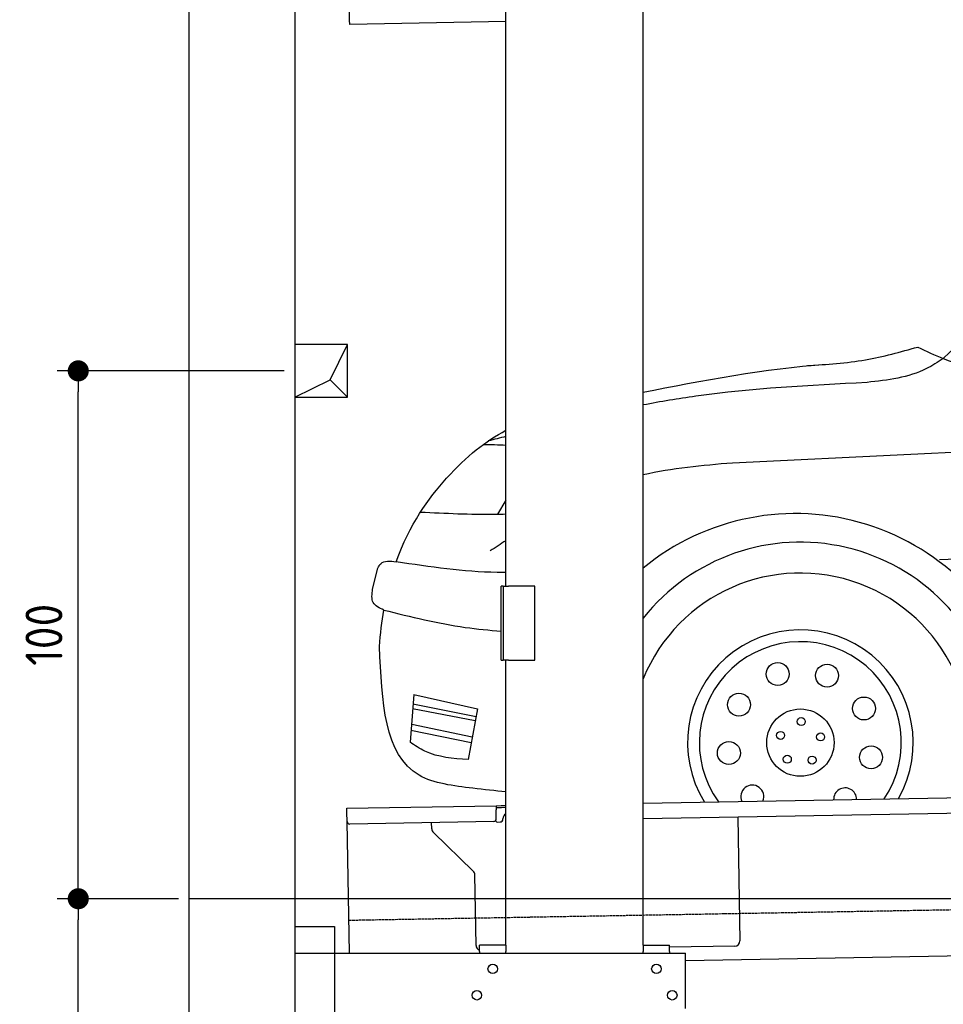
# Model space of a CAD drawing. Header units: millimetres. Extents: x 552 to 7231, y 5612 to 12336.
# Tile 2 of 5: x 552 to 2301, y 7916 to 9781. Entities that reach past the tile are written whole.
import ezdxf

# ---------------------------------------------------------------- set-up
doc = ezdxf.new("R2010")
doc.units = ezdxf.units.MM
doc.linetypes.add('GEN3', pattern=[6.25, 5, -1.25])
doc.layers.get('0').update_dxf_attribs({"lineweight": 25})
for name, color, linetype, lineweight in [('3', 6, 'GEN3', 25), ('4', 3, 'Continuous', 25), ('5', 3, 'Continuous', 25), ('breakthrough', 1, 'Continuous', 25)]:
    doc.layers.add(name, color=color, linetype=linetype, lineweight=lineweight)
doc.layers.add('Car', color=10, linetype='Continuous')
doc.styles.get("Standard").update_dxf_attribs({"font": 'ISOCP.SHX'})
doc.dimstyles.new('GEN-ISO$0', dxfattribs={"dimscale": 20, "dimtxt": 3.5, "dimasz": 2, "dimexe": 2, "dimexo": 1, "dimgap": 1.5, "dimtad": 1, "dimdec": 1, "dimlfac": 0.1, "dimdsep": 46, "dimtxsty": 'Standard', "dimblk": 'PUNKT', "dimcen": 2, "dimclrd": 256, "dimclre": 256, "dimclrt": 2, "dimadec": 0, "dimazin": 0, "dimtp": 0.1, "dimtm": 0.1, "dimtfac": 0.71, "dimtdec": 1, "dimtmove": 2, "dimatfit": 3, "dimldrblk": 'PUNKT', "dimfxl": 1, "dimtolj": 1, "dimarcsym": 0})

# ---------------------------------------------------------------- blocks, each defined once
blk = doc.blocks.new('PUNKT')
at = {"layer": '4', "color": 0, "linetype": 'ByBlock'}
blk.add_line((-0.5, 0), (-1, 0), dxfattribs=at)
at = {"layer": '4', "color": 0, "linetype": 'ByBlock', "const_width": 0.5}
blk.add_lwpolyline([(-0.25, 0, 1), (0.25, 0, 1)], format="xyb", close=True, dxfattribs=at)
blk = doc.blocks.new('*D6')
at = {"layer": '4', "lineweight": -2, "transparency": 16777216}
for p, q in [((852.8, 8115.9), (622.8, 8115.9)), ((662.8, 6255.9), (662.8, 8075.9)), ((1052.8, 6215.9), (622.8, 6215.9))]:
    blk.add_line(p, q, dxfattribs=at)
at = {"layer": 'Defpoints', "color": 0, "transparency": 16777216}
for p in [(662.8, 8115.9), (872.8, 8115.9), (1072.8, 6215.9)]:
    blk.add_point(p, dxfattribs=at)
at = {"layer": '4', "lineweight": -2, "transparency": 16777216, "xscale": 40, "yscale": 40, "zscale": 40}
for p, rotation in [((662.8, 8115.9), 90), ((662.8, 6215.9), 270)]:
    blk.add_blockref('PUNKT', p, dxfattribs=dict(at, rotation=rotation))
at = {"layer": '4', "color": 2, "transparency": 16777216, "insert": (597.8, 7165.9), "char_height": 70, "attachment_point": 5, "rotation": 90}
blk.add_mtext('\\A1;190', dxfattribs=at)
blk = doc.blocks.new('*D7')
at = {"layer": '4', "lineweight": -2, "transparency": 16777216}
for p, q in [((1052.8, 9115.9), (622.8, 9115.9)), ((662.8, 8155.9), (662.8, 9075.9)), ((852.8, 8115.9), (622.8, 8115.9))]:
    blk.add_line(p, q, dxfattribs=at)
at = {"layer": '4', "lineweight": -2, "transparency": 16777216, "xscale": 40, "yscale": 40, "zscale": 40}
for p, rotation in [((662.8, 9115.9), 90), ((662.8, 8115.9), 270)]:
    blk.add_blockref('PUNKT', p, dxfattribs=dict(at, rotation=rotation))
at = {"layer": '4', "color": 2, "transparency": 16777216, "insert": (597.8, 8615.9), "char_height": 70, "attachment_point": 5, "rotation": 90}
blk.add_mtext('\\A1;100', dxfattribs=at)

msp = doc.modelspace()

# ---------------------------------------------------------------- linework, layer by layer
for p, q in [((872.77, 5965.9), (872.77, 12015.9)), ((1072.77, 11815.9), (1072.77, 6215.9)), ((1472.77, 8708.02), (1472.77, 10183.02)), ((1732.77, 8027.85), (1732.77, 10183.02)), ((1176.67, 9780.32), (1172.01, 10047.28)), ((1176.81, 9772.32), (1176.67, 9780.32)), ((1472.77, 9777.49), (1176.81, 9772.32)), ((1467.77, 8708.02), (1463.77, 8708.02)), ((1463.77, 8568.02), (1463.77, 8708.02)), ((1467.77, 8708.02), (1477.77, 8708.02)), ((1467.77, 8708.02), (1467.77, 8568.02)), ((1527.77, 8708.02), (1477.77, 8708.02)), ((1527.77, 8568.02), (1527.77, 8708.02)), ((1463.77, 8568.02), (1467.77, 8568.02)), ((1477.77, 8568.02), (1467.77, 8568.02)), ((1472.77, 8027.85), (1472.77, 8568.02)), ((1477.77, 8568.02), (1527.77, 8568.02)), ((1732.77, 8297.07), (4392.09, 8343.49)), ((4387.61, 8313.41), (1732.77, 8267.07)), ((1171.58, 8287.28), (1454.03, 8292.21)), ((1171.72, 8279.28), (1171.58, 8287.28)), ((1454.03, 8292.21), (1464.03, 8292.38)), ((1454.03, 8292.21), (1454.17, 8284.21)), ((1464.1, 8288.38), (1454.1, 8288.21)), ((1454.47, 8267.21), (1454.17, 8284.21)), ((1464.03, 8292.38), (1472.77, 8292.53)), ((1472.77, 8288.53), (1464.1, 8288.38)), ((1172.01, 8262.28), (1171.72, 8279.28)), ((1466.99, 8266.43), (1466.97, 8267.43)), ((1911.99, 8270.2), (1916.07, 8036.23)), ((1176.36, 8013.02), (1172.01, 8262.28)), ((1449.56, 8262.12), (1177.1, 8257.37)), ((1332.28, 8248.22), (1332.08, 8260.07)), ((1457.08, 8261.26), (1462.07, 8261.34)), ((1410.76, 8168.36), (1335.34, 8241.2)), ((1416.15, 8027.51), (1413.81, 8161.34)), ((1072.77, 8063.02), (1147.77, 8063.02)), ((1147.77, 8063.02), (1147.77, 7858.02)), ((1472.77, 8028.02), (1422.77, 8028.02)), ((1422.77, 8016.02), (1422.77, 8028.02)), ((1472.77, 8027.85), (1472.77, 8016.02)), ((1732.77, 8028.02), (1782.77, 8028.02)), ((1732.77, 8027.85), (1732.77, 8016.02)), ((1782.77, 8016.02), (1782.77, 8028.02)), ((1906.25, 8026.06), (1782.77, 8023.9)), ((4146.36, 8039.16), (1812.77, 7998.42)), ((1072.77, 8013.02), (1812.77, 8013.02)), ((1422.77, 8016.02), (1422.77, 8013.02)), ((1472.77, 8013.02), (1472.77, 8016.02)), ((1732.77, 8013.02), (1732.77, 8016.02)), ((1782.77, 8016.02), (1782.77, 8013.02)), ((1812.77, 7908.02), (1812.77, 8013.02))]:
    msp.add_line(p, q)
for centre in [(1447.77, 7983.02), (1757.77, 7983.02), (1417.77, 7933.02), (1787.77, 7933.02)]:
    msp.add_circle(centre, 9)
for centre, radius, start, end in [((1449.47, 8267.12), 5, 271, 1), ((1456.99, 8266.25), 5, 214.23672, 271), ((1461.99, 8266.34), 5, 271, 1), ((1476.97, 8267.6), 10, 114.78744, 181), ((1177.01, 8262.37), 5, 181, 271), ((1342.28, 8248.39), 10, 181, 226), ((1403.81, 8161.17), 10, 1, 46), ((1426.15, 8027.68), 10, 181, 250.29343), ((1906.07, 8036.06), 10, 271, 1)]:
    msp.add_arc(centre, radius, start, end)
at = {"layer": '3'}
msp.add_line((1175.28, 8075.31), (6230.44, 8163.55), dxfattribs=at)
at = {"layer": '5'}
msp.add_line((6272.78, 8115.9), (872.77, 8115.9), dxfattribs=at)
at = {"layer": 'breakthrough'}
for p, q in [((1140.15, 9098.85), (1172.77, 9165.9)), ((1072.77, 9065.9), (1140.15, 9098.85)), ((1139.93, 9098.75), (1172.77, 9065.9))]:
    msp.add_line(p, q, dxfattribs=at)
msp.add_lwpolyline([(1172.77, 9165.9), (1072.77, 9165.9), (1072.77, 9065.9), (1172.77, 9065.9)], close=True, dxfattribs=at)
at = {"layer": 'Car'}
for p, q in [((4447.57, 9063.51), (2239.89, 8957.56)), ((2239.89, 8957.56), (1902.04, 8941.35)), ((1472.79, 8871.15), (1457.03, 8844.5)), ((4447.57, 8846.57), (2294.05, 8757.67)), ((1220.31, 8702.51), (1230.4, 8742.4)), ((1298.02, 8502.71), (1291.1, 8412.6)), ((1298.02, 8502.71), (1418.83, 8475.89)), ((1296, 8476.41), (1414.69, 8453.24)), ((1296.68, 8485.27), (1416.15, 8461.23)), ((1418.83, 8475.89), (1401.24, 8379.49)), ((1292.82, 8435.05), (1407.17, 8412.02)), ((1294.44, 8446.32), (1409.1, 8422.44))]:
    msp.add_line(p, q, dxfattribs=at)
for centre, radius in [((1987.53, 8541.48), 21.71), ((2081.06, 8538.65), 21.71), ((1914.06, 8483.53), 21.71), ((2150.89, 8476.36), 21.71), ((2030.41, 8411.58), 63.76), ((2032, 8451.41), 7.59), ((1993.02, 8425.39), 7.59), ((1895.04, 8391.91), 21.71), ((2068.78, 8422.38), 7.59), ((2164.35, 8383.76), 21.71), ((2005.72, 8380.29), 7.59), ((2052.54, 8378.42), 7.59)]:
    msp.add_circle(centre, radius, dxfattribs=at)
for centre, radius, start, end in [((2020.86, 8392.76), 452.82, 15.71402, 129.50797), ((2030.41, 8411.58), 379.79, 12.02177, 141.59755), ((2030.41, 8411.58), 321.28, 341.11182, 157.87788), ((2030.41, 8411.58), 213.75, 330.24839, 211.75161), ((2030.41, 8411.58), 191.3, 326.1577, 215.8423), ((1939.35, 8309.49), 21.71, 337.055, 204.945), ((2115.14, 8304.18), 21.71, 359.8651, 182.1349)]:
    msp.add_arc(centre, radius, start, end, dxfattribs=at)
for points in [[(2301.14, 9139.29), (2694.05, 9474.06), (3073.66, 9689.77)], [(2043.76, 9125.83), (2153.73, 9136.87), (2252.85, 9161.1)], [(2252.85, 9161.1), (2301.14, 9139.29), (2490.58, 9100.74)], [(2301.14, 9139.29), (2269.15, 9120.11), (2156.68, 9093.96)], [(1230.4, 8742.4), (1235.61, 8750.54), (1264.97, 8754.25)], [(1241.41, 8662.8), (1221.49, 8676.91), (1220.31, 8702.51)], [(1401.24, 8379.49), (1319.25, 8395.42), (1291.1, 8412.6)]]:
    msp.add_spline(points, degree=3, dxfattribs=at)
for points in [[(1732.79, 9075.52), (1839.73, 9096.95), (1968.65, 9121.12), (2075.85, 9127.98)], [(1472.79, 8991.55), (1461.65, 8988.73), (1450.51, 8985.9), (1439.38, 8983.08)], [(1472.79, 8974.73), (1458.43, 8975.56), (1443.95, 8975.8), (1429.48, 8976.05)], [(1902.04, 8941.35), (1844.78, 8936.4), (1787.51, 8931.45), (1732.79, 8918.76)], [(1472.79, 8794.21), (1462.8, 8787.76), (1452.83, 8781.27), (1442.86, 8774.78)], [(1233.36, 8593.45), (1234.99, 8618.15), (1237.74, 8641.22), (1241.41, 8662.8)]]:
    msp.add_open_spline(points, degree=3, dxfattribs=at)
for points, knots in [([(2156.68, 9093.96), (2048.11, 9088.41), (1905.78, 9081.13), (1765.86, 9057.54), (1732.79, 9051.26)], [0, 0, 0, 0, 325.3678115, 426.5136079, 426.5136079, 426.5136079, 426.5136079]), ([(1264.97, 8754.25), (1290.16, 8824.92), (1366.05, 8929.25), (1434.38, 8982.87), (1472.79, 9003.33)], [108.4209833, 108.4209833, 108.4209833, 108.4209833, 280.9391999, 472.3029963, 472.3029963, 472.3029963, 472.3029963]), ([(1311.12, 8848.45), (1358.3, 8846.15), (1412.19, 8843.52), (1466.07, 8844.66), (1472.79, 8844.85)], [0, 0, 0, 0, 141.576275, 161.7381506, 161.7381506, 161.7381506, 161.7381506]), ([(1472.79, 8733.93), (1467.31, 8733.89), (1397.81, 8734.12), (1328.67, 8744.6), (1264.97, 8754.25)], [92.6862154, 92.6862154, 92.6862154, 92.6862154, 109.135869, 301.60571, 301.60571, 301.60571, 301.60571]), ([(1241.41, 8662.8), (1292.61, 8650.16), (1366.12, 8632.02), (1440.98, 8624.51), (1463.79, 8622.92)], [0, 0, 0, 0, 157.7047944, 226.3960646, 226.3960646, 226.3960646, 226.3960646]), ([(1472.79, 8318.12), (1452.22, 8320.39), (1395.23, 8326.85), (1243.85, 8345.55), (1237.71, 8490.6), (1233.36, 8593.45)], [263.3713773, 263.3713773, 263.3713773, 263.3713773, 323.6453106, 428.2821634, 683.2854303, 683.2854303, 683.2854303, 683.2854303])]:
    msp.add_open_spline(points, degree=3, knots=knots, dxfattribs=at)

# ---------------------------------------------------------------- dimensions: what is measured, and where the dimension line sits
at = {"layer": '4'}
for base, p1, p2, picture, middle in [((662.77, 9115.9), (872.77, 8115.9), (1072.77, 9115.9), '*D7', (597.77, 8615.9)), ((662.77, 8115.9), (1072.77, 6215.9), (872.77, 8115.9), '*D6', (597.77, 7165.9))]:
    dim = msp.add_linear_dim(base=base, p1=p1, p2=p2, angle=90, dimstyle='GEN-ISO$0', dxfattribs=at)
    dim.commit()
    dim.dimension.update_dxf_attribs({"geometry": picture, "text_midpoint": middle})

doc.saveas('drawing.dxf')
